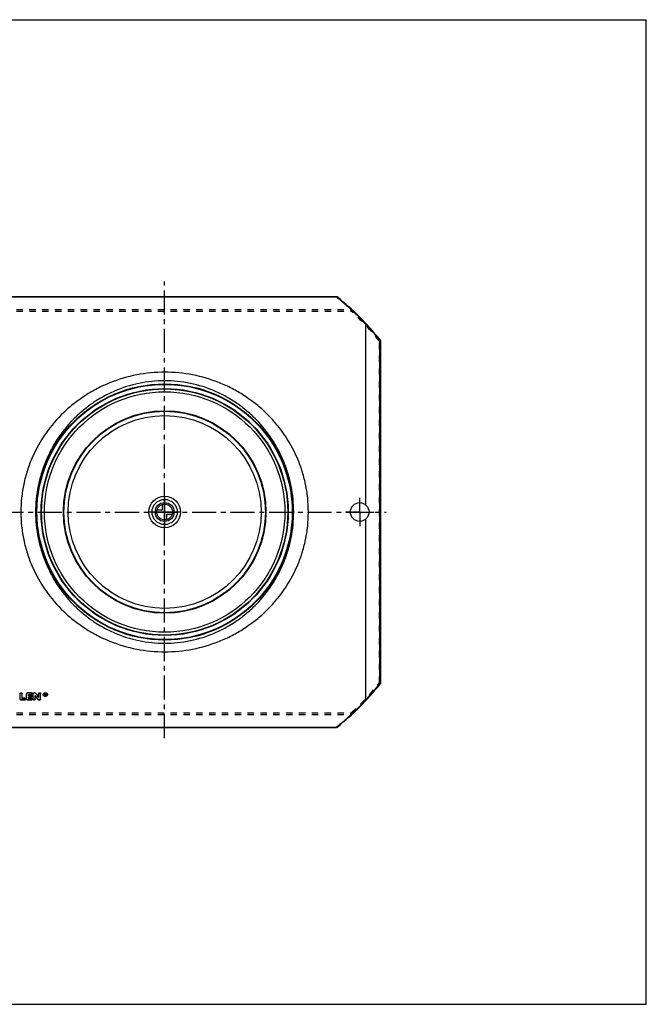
# Model space of a CAD drawing. Header units: millimetres. Extents: x 0 to 1000, y 0 to 1000.
# Tile 2 of 2: x 364 to 1000, y 0 to 1000. Entities that reach past the tile are written whole.
import ezdxf

# ---------------------------------------------------------------- set-up
doc = ezdxf.new("R2010")
doc.units = ezdxf.units.MM
doc.header["$LTSCALE"] = 65.185185
doc.linetypes.add('CENTER', pattern=[0.6, 0.375, -0.075, 0.075, -0.075])
doc.linetypes.add('HIDDEN', pattern=[0.2, 0.1, -0.1])
doc.layers.get('0').update_dxf_attribs({"linetype": 'CONTINUOUS'})
for name, color, linetype in [('ACHSEN_S', 7, 'CONTINUOUS'), ('FASEN', 7, 'CONTINUOUS'), ('KONST.EL_MIT_GEO', 7, 'CONTINUOUS'), ('NULLPUNKT_X', 7, 'CONTINUOUS'), ('NULLPUNKT_Y', 7, 'CONTINUOUS'), ('NULLPUNKT_Z', 7, 'CONTINUOUS'), ('RUNDUNG', 7, 'CONTINUOUS'), ('SCHNITT', 7, 'CONTINUOUS')]:
    doc.layers.add(name, color=color, linetype=linetype)

msp = doc.modelspace()

# ---------------------------------------------------------------- linework, layer by layer
at = {"color": 7, "linetype": 'Continuous'}
for p, q in [((0, 1000), (1000, 1000)), ((1000, 0), (1000, 1000)), ((0, 0), (1000, 0))]:
    msp.add_line(p, q, dxfattribs=at)
at = {"layer": 'ACHSEN_S', "color": 40, "linetype": 'CENTER'}
for p, q in [((511, 270.4), (511, 734.2)), ((265, 500), (735.8, 500))]:
    msp.add_line(p, q, dxfattribs=at)
at = {"layer": 'FASEN', "color": 7, "linetype": 'Continuous'}
for radius in [125, 122.1]:
    msp.add_circle((511, 500), radius, dxfattribs=at)
at = {"layer": 'KONST.EL_MIT_GEO', "color": 8, "linetype": 'HIDDEN'}
for p, q in [((364.3, 315.6), (364.3, 315.4)), ((366.3, 315.6), (366.3, 315.4)), ((370.9, 315.6), (370.9, 315.4)), ((375.6, 314.8), (372.9, 314.8)), ((372.9, 314.8), (372.9, 314.6)), ((375.2, 312), (372.9, 312)), ((372.9, 312), (372.9, 311.8)), ((375.2, 312), (375.2, 311.8)), ((375.6, 314.8), (375.6, 314.6)), ((376.2, 312.6), (376.2, 312.8)), ((376.6, 315.4), (376.6, 315.6)), ((377.5, 315.6), (377.5, 315.4)), ((379.5, 313.6), (379.5, 313.4)), ((383.1, 315.6), (383.1, 315.4)), ((385.1, 315.6), (385.1, 315.4)), ((387.7, 314.6), (387.7, 314.5)), ((388.2, 314.6), (388.2, 314.5)), ((389.7, 313.7), (389.4, 313.7)), ((389.8, 315.3), (389.7, 315.3)), ((389.7, 315.3), (389.7, 315.2)), ((389.8, 314.5), (389.7, 314.5)), ((389.7, 314.5), (389.7, 314.3)), ((389.8, 315.3), (389.8, 315.2)), ((389.8, 314.5), (389.8, 314.3)), ((390, 315.1), (390, 315)), ((390.3, 313.7), (390, 313.7)), ((390, 313.7), (390, 313.5)), ((390.1, 314.6), (390.1, 314.4)), ((390.1, 314.4), (390.1, 314.5)), ((391.5, 314.6), (391.5, 314.5)), ((392, 314.6), (392, 314.5)), ((369, 309.1), (365.3, 309.1)), ((365.3, 309.1), (365.3, 309)), ((369, 309.1), (369, 309)), ((369.9, 309.8), (369.9, 309.9)), ((375.6, 309.1), (371.9, 309.1)), ((371.9, 309.1), (371.9, 309)), ((375.6, 309.1), (375.6, 309)), ((376.6, 309.8), (376.6, 309.9)), ((382.6, 309.5), (382.6, 309.3)), ((384.1, 309.1), (383.5, 309.1)), ((383.5, 309.1), (383.5, 309)), ((384.1, 309.1), (384.1, 309))]:
    msp.add_line(p, q, dxfattribs=at)
at = {"layer": 'KONST.EL_MIT_GEO', "color": 7, "linetype": 'Continuous'}
for p, q in [((364.3, 309.8), (364.3, 315.4)), ((366.3, 310.6), (366.3, 315.4)), ((369, 310.8), (366.3, 310.8)), ((369, 310.6), (366.3, 310.6)), ((369, 310.8), (369, 310.6)), ((370.9, 309.8), (370.9, 315.4)), ((375.6, 316.4), (371.9, 316.4)), ((371.9, 316.4), (371.9, 316.3)), ((375.6, 316.3), (371.9, 316.3)), ((375.6, 314.6), (372.9, 314.6)), ((372.9, 313.4), (372.9, 314.6)), ((375.2, 313.6), (372.9, 313.6)), ((375.2, 313.4), (372.9, 313.4)), ((375.2, 311.8), (372.9, 311.8)), ((372.9, 310.6), (372.9, 311.8)), ((375.6, 310.8), (372.9, 310.8)), ((375.6, 310.6), (372.9, 310.6)), ((375.2, 313.6), (375.2, 313.4)), ((375.6, 316.4), (375.6, 316.3)), ((375.6, 310.8), (375.6, 310.6)), ((377.5, 309.8), (377.5, 315.4)), ((379.2, 316.4), (378.5, 316.4)), ((378.5, 316.4), (378.5, 316.3)), ((379.2, 316.3), (378.5, 316.3)), ((379.2, 316.4), (379.2, 316.3)), ((379.5, 309.8), (379.5, 313.4)), ((380, 316), (380, 315.9)), ((383.1, 311.8), (383.1, 315.4)), ((385.1, 309.8), (385.1, 315.4)), ((389.8, 315.6), (389.4, 315.6)), ((389.4, 313.5), (389.4, 315.6)), ((389.8, 315.4), (389.4, 315.4)), ((389.7, 313.5), (389.4, 313.5)), ((389.8, 315.2), (389.7, 315.2)), ((389.7, 314.6), (389.7, 315.2)), ((389.8, 314.8), (389.7, 314.8)), ((389.8, 314.6), (389.7, 314.6)), ((389.8, 314.3), (389.7, 314.3)), ((389.7, 313.5), (389.7, 314.3)), ((389.8, 315.6), (389.8, 315.4)), ((389.8, 314.8), (389.8, 314.6)), ((390, 314.8), (390, 315)), ((390.3, 313.5), (390, 313.5)), ((390.3, 314.8), (390.3, 315.1)), ((390.3, 313.7), (390.3, 313.5)), ((369, 309), (365.3, 309)), ((375.6, 309), (371.9, 309)), ((384.1, 309), (383.5, 309))]:
    msp.add_line(p, q, dxfattribs=at)
for radius in [102.8, 102.3, 98]:
    msp.add_circle((511, 500), radius, dxfattribs=at)
at = {"layer": 'KONST.EL_MIT_GEO', "color": 8, "linetype": 'HIDDEN'}
for centre, radius, start, end in [((1230.5, 951.7), 1063.6, 216.8671, 217.1438), ((389.4, 314.6), 1.17, 179.9897, 183.9431), ((389.8, 315), 0.174, 352.8853, 0.0096), ((390.3, 314.6), 1.17, 356.0628, 0.0104)]:
    msp.add_arc(centre, radius, start, end, dxfattribs=at)
at = {"layer": 'KONST.EL_MIT_GEO', "color": 7, "linetype": 'Continuous'}
for centre, radius, start, end in [((1231.4, 951.7), 1064.5, 216.8427, 217.1192), ((1242.2, 958.8), 1075.4, 216.7055, 216.9802), ((1243.2, 958.8), 1076.3, 216.6811, 216.9557), ((389.8, 314.9), 0.294, 270.0095, 275.0819)]:
    msp.add_arc(centre, radius, start, end, dxfattribs=at)
at = {"layer": 'KONST.EL_MIT_GEO', "color": 8, "linetype": 'HIDDEN'}
for centre, start_param, end_param in [((390, 500), -4.15162, -4.14876), ((390.3, 500), -4.15194, -4.15159)]:
    msp.add_ellipse(centre, major_axis=(-63.1, 336.9), ratio=0.11846, start_param=start_param, end_param=end_param, dxfattribs=at)
at = {"layer": 'KONST.EL_MIT_GEO', "color": 7, "linetype": 'Continuous'}
for centre, major_axis, start_param in [((390, 500), (-63.2, 337.2), -4.15162), ((390.3, 500), (-63.2, 337.2), -4.15194), ((390.3, 500), (-63.1, 336.9), -4.15144)]:
    msp.add_ellipse(centre, major_axis=major_axis, ratio=0.11846, start_param=start_param, end_param=-4.14876, dxfattribs=at)
for points, knots in [([(364.3, 315.6), (364.3, 315.7), (364.4, 315.9), (364.6, 316.2), (364.9, 316.4), (365.3, 316.5), (365.7, 316.4), (366, 316.2), (366.3, 315.9), (366.3, 315.7), (366.3, 315.6)], [0, 0, 0, 0, 0.116, 0.23531, 0.36578, 0.49979, 0.63463, 0.76443, 0.88415, 1, 1, 1, 1]), ([(364.3, 315.4), (364.3, 315.6), (364.4, 315.8), (364.6, 316.1), (364.9, 316.2), (365.3, 316.3), (365.7, 316.2), (366, 316.1), (366.3, 315.8), (366.3, 315.6), (366.3, 315.4)], [0, 0, 0, 0, 0.11462, 0.23559, 0.36499, 0.5, 0.63501, 0.76441, 0.88539, 1, 1, 1, 1]), ([(369, 310.8), (369.1, 310.8), (369.3, 310.7), (369.7, 310.5), (369.9, 310.3), (369.9, 310), (369.9, 309.9)], [0, 0, 0, 0, 0.27473, 0.53056, 0.77398, 1, 1, 1, 1]), ([(369, 310.6), (369.1, 310.6), (369.3, 310.5), (369.7, 310.4), (369.9, 310.1), (369.9, 309.9), (369.9, 309.8)], [0, 0, 0, 0, 0.27149, 0.53096, 0.77235, 1, 1, 1, 1]), ([(370.9, 315.6), (370.9, 315.7), (371, 315.9), (371.2, 316.2), (371.5, 316.4), (371.8, 316.4), (371.9, 316.4)], [0, 0, 0, 0, 0.22967, 0.47175, 0.72945, 1, 1, 1, 1]), ([(370.9, 315.4), (370.9, 315.6), (371, 315.8), (371.2, 316.1), (371.5, 316.2), (371.8, 316.3), (371.9, 316.3)], [0, 0, 0, 0, 0.22924, 0.4712, 0.72998, 1, 1, 1, 1]), ([(375.2, 313.6), (375.4, 313.6), (375.6, 313.6), (375.9, 313.4), (376.2, 313.1), (376.2, 312.9), (376.2, 312.8)], [0, 0, 0, 0, 0.27396, 0.52944, 0.77317, 1, 1, 1, 1]), ([(375.2, 313.4), (375.4, 313.4), (375.6, 313.4), (375.9, 313.2), (376.2, 313), (376.2, 312.7), (376.2, 312.6)], [0, 0, 0, 0, 0.27074, 0.52986, 0.77154, 1, 1, 1, 1]), ([(376.2, 312.6), (376.2, 312.5), (376.2, 312.3), (375.9, 312), (375.6, 311.8), (375.4, 311.8), (375.2, 311.8)], [0, 0, 0, 0, 0.22846, 0.46999, 0.7291, 1, 1, 1, 1]), ([(375.6, 316.4), (375.7, 316.4), (375.9, 316.4), (376.3, 316.2), (376.5, 315.9), (376.6, 315.7), (376.6, 315.6)], [0, 0, 0, 0, 0.2732, 0.52835, 0.77237, 1, 1, 1, 1]), ([(375.6, 316.3), (375.7, 316.3), (375.9, 316.2), (376.3, 316.1), (376.5, 315.8), (376.6, 315.6), (376.6, 315.4)], [0, 0, 0, 0, 0.27001, 0.5288, 0.77076, 1, 1, 1, 1]), ([(376.6, 315.4), (376.6, 315.3), (376.5, 315.1), (376.3, 314.8), (375.9, 314.7), (375.7, 314.6), (375.6, 314.6)], [0, 0, 0, 0, 0.22924, 0.47105, 0.72983, 1, 1, 1, 1]), ([(375.6, 310.8), (375.7, 310.8), (375.9, 310.7), (376.3, 310.5), (376.5, 310.3), (376.6, 310), (376.6, 309.9)], [0, 0, 0, 0, 0.27473, 0.53056, 0.77398, 1, 1, 1, 1]), ([(375.6, 310.6), (375.7, 310.6), (375.9, 310.5), (376.3, 310.4), (376.5, 310.1), (376.6, 309.9), (376.6, 309.8)], [0, 0, 0, 0, 0.27149, 0.53096, 0.77235, 1, 1, 1, 1]), ([(377.5, 315.6), (377.5, 315.7), (377.6, 315.9), (377.8, 316.2), (378.2, 316.4), (378.4, 316.4), (378.5, 316.4)], [0, 0, 0, 0, 0.22967, 0.47175, 0.72945, 1, 1, 1, 1]), ([(377.5, 315.4), (377.5, 315.6), (377.6, 315.8), (377.8, 316.1), (378.2, 316.2), (378.4, 316.3), (378.5, 316.3)], [0, 0, 0, 0, 0.22924, 0.4712, 0.72998, 1, 1, 1, 1]), ([(379.2, 316.4), (379.4, 316.4), (379.7, 316.4), (379.9, 316.2), (380, 316)], [0, 0, 0, 0, 0.51608, 1, 1, 1, 1]), ([(379.2, 316.3), (379.4, 316.3), (379.7, 316.2), (379.9, 316), (380, 315.9)], [0, 0, 0, 0, 0.51666, 1, 1, 1, 1]), ([(383.1, 315.6), (383.1, 315.7), (383.2, 315.9), (383.4, 316.2), (383.7, 316.4), (384.1, 316.5), (384.5, 316.4), (384.8, 316.2), (385, 315.9), (385.1, 315.7), (385.1, 315.6)], [0, 0, 0, 0, 0.116, 0.23531, 0.36578, 0.49979, 0.63463, 0.76443, 0.88415, 1, 1, 1, 1]), ([(383.1, 315.4), (383.1, 315.6), (383.2, 315.8), (383.4, 316.1), (383.7, 316.2), (384.1, 316.3), (384.5, 316.2), (384.8, 316.1), (385, 315.8), (385.1, 315.6), (385.1, 315.4)], [0, 0, 0, 0, 0.11462, 0.23559, 0.36499, 0.5, 0.63501, 0.76441, 0.88539, 1, 1, 1, 1]), ([(387.7, 314.6), (387.7, 314.9), (387.8, 315.4), (388.3, 316), (389, 316.3), (389.9, 316.5), (390.7, 316.3), (391.4, 316), (391.9, 315.4), (392, 314.9), (392, 314.6)], [0, 0, 0, 0, 0.11503, 0.23543, 0.36515, 0.50015, 0.63482, 0.76477, 0.88511, 1, 1, 1, 1]), ([(387.7, 314.5), (387.7, 314.7), (387.8, 315.2), (388.3, 315.8), (389, 316.2), (389.9, 316.3), (390.7, 316.2), (391.4, 315.8), (391.9, 315.2), (392, 314.7), (392, 314.5)], [0, 0, 0, 0, 0.11448, 0.23546, 0.36491, 0.5, 0.63509, 0.76454, 0.88552, 1, 1, 1, 1]), ([(392, 314.5), (392, 314.2), (391.9, 313.8), (391.4, 313.2), (390.7, 312.8), (389.9, 312.6), (389, 312.8), (388.3, 313.2), (387.8, 313.8), (387.7, 314.2), (387.7, 314.5)], [0, 0, 0, 0, 0.11448, 0.2353, 0.36474, 0.5, 0.63526, 0.7647, 0.88552, 1, 1, 1, 1]), ([(391.5, 314.5), (391.5, 314.7), (391.4, 315), (391, 315.5), (390.5, 315.8), (389.9, 315.9), (389.2, 315.8), (388.7, 315.5), (388.3, 315), (388.2, 314.7), (388.2, 314.5)], [0, 0, 0, 0, 0.11448, 0.23544, 0.36489, 0.5, 0.63511, 0.76456, 0.88552, 1, 1, 1, 1]), ([(388.2, 314.5), (388.2, 314.3), (388.3, 313.9), (388.7, 313.5), (389.2, 313.2), (389.9, 313.1), (390.5, 313.2), (391, 313.5), (391.4, 313.9), (391.5, 314.3), (391.5, 314.5)], [0, 0, 0, 0, 0.11448, 0.23532, 0.36476, 0.5, 0.63524, 0.76468, 0.88552, 1, 1, 1, 1]), ([(388.3, 314.3), (388.3, 314.2), (388.5, 313.9), (388.8, 313.5), (389.3, 313.3), (389.9, 313.2), (390.4, 313.3), (390.9, 313.5), (391.3, 313.9), (391.4, 314.2), (391.5, 314.3)], [0, 0, 0, 0, 0.11546, 0.23773, 0.36696, 0.49996, 0.63351, 0.76225, 0.88499, 1, 1, 1, 1]), ([(389.8, 315.6), (389.9, 315.6), (390.1, 315.5), (390.3, 315.3), (390.3, 315.2), (390.3, 315.1)], [0, 0, 0, 0, 0.52541, 0.76778, 1, 1, 1, 1]), ([(389.8, 315.4), (389.9, 315.4), (390.1, 315.4), (390.3, 315.2), (390.3, 315), (390.3, 315)], [0, 0, 0, 0, 0.52531, 0.76909, 1, 1, 1, 1]), ([(390, 315), (390, 315), (390, 315.1), (389.8, 315.2), (389.8, 315.2)], [0, 0, 0, 0, 0.46854, 1, 1, 1, 1]), ([(389.8, 314.8), (389.8, 314.8), (389.9, 314.8), (390, 314.9), (390, 314.9)], [0, 0, 0, 0, 0.52777, 1, 1, 1, 1]), ([(389.8, 314.6), (389.9, 314.6), (390, 314.6), (390, 314.7), (390, 314.8)], [0, 0, 0, 0, 0.53008, 1, 1, 1, 1]), ([(390.3, 314.8), (390.3, 314.7), (390.3, 314.6), (390.2, 314.4), (390.1, 314.4)], [0, 0, 0, 0, 0.48177, 1, 1, 1, 1]), ([(365.3, 309), (365.2, 309), (364.9, 309), (364.6, 309.2), (364.4, 309.4), (364.3, 309.7), (364.3, 309.8)], [0, 0, 0, 0, 0.27167, 0.53112, 0.77236, 1, 1, 1, 1]), ([(369.9, 309.8), (369.9, 309.7), (369.9, 309.4), (369.7, 309.2), (369.3, 309), (369.1, 309), (369, 309)], [0, 0, 0, 0, 0.22765, 0.46888, 0.72835, 1, 1, 1, 1]), ([(371.9, 309), (371.8, 309), (371.5, 309), (371.2, 309.2), (371, 309.4), (370.9, 309.7), (370.9, 309.8)], [0, 0, 0, 0, 0.27167, 0.53112, 0.77236, 1, 1, 1, 1]), ([(376.6, 309.8), (376.6, 309.7), (376.5, 309.4), (376.3, 309.2), (375.9, 309), (375.7, 309), (375.6, 309)], [0, 0, 0, 0, 0.22765, 0.46888, 0.72835, 1, 1, 1, 1]), ([(379.5, 309.8), (379.5, 309.7), (379.5, 309.4), (379.2, 309.2), (378.9, 309), (378.5, 308.9), (378.2, 309), (377.8, 309.2), (377.6, 309.4), (377.5, 309.7), (377.5, 309.8)], [0, 0, 0, 0, 0.11382, 0.23443, 0.36417, 0.5, 0.63584, 0.76557, 0.88618, 1, 1, 1, 1]), ([(383.5, 309), (383.3, 309), (383, 309), (382.7, 309.2), (382.6, 309.3)], [0, 0, 0, 0, 0.51802, 1, 1, 1, 1]), ([(385.1, 309.8), (385.1, 309.7), (385, 309.4), (384.8, 309.2), (384.5, 309), (384.2, 309), (384.1, 309)], [0, 0, 0, 0, 0.22764, 0.46888, 0.72833, 1, 1, 1, 1])]:
    msp.add_open_spline(points, degree=3, knots=knots, dxfattribs=at)
at = {"layer": 'KONST.EL_MIT_GEO', "color": 8, "linetype": 'HIDDEN'}
for points, knots in [([(376.2, 312.8), (376.2, 312.7), (376.2, 312.5), (375.9, 312.2), (375.6, 312), (375.4, 312), (375.2, 312)], [0, 0, 0, 0, 0.2281, 0.47027, 0.72643, 1, 1, 1, 1]), ([(376.6, 315.6), (376.6, 315.5), (376.5, 315.3), (376.3, 315), (375.9, 314.8), (375.7, 314.8), (375.6, 314.8)], [0, 0, 0, 0, 0.2289, 0.47137, 0.72719, 1, 1, 1, 1]), ([(392, 314.6), (392, 314.4), (391.9, 313.9), (391.4, 313.3), (390.7, 312.9), (389.9, 312.8), (389, 312.9), (388.3, 313.3), (387.8, 313.9), (387.7, 314.4), (387.7, 314.6)], [0, 0, 0, 0, 0.11502, 0.23526, 0.36496, 0.50015, 0.63501, 0.76494, 0.88512, 1, 1, 1, 1]), ([(391.5, 314.6), (391.5, 314.8), (391.4, 315.2), (391, 315.7), (390.5, 316), (389.9, 316.1), (389.2, 316), (388.7, 315.7), (388.3, 315.2), (388.2, 314.8), (388.2, 314.6)], [0, 0, 0, 0, 0.11496, 0.23521, 0.36517, 0.49978, 0.63481, 0.7645, 0.88488, 1, 1, 1, 1]), ([(390, 315.1), (390, 315.2), (390, 315.3), (389.8, 315.3), (389.8, 315.3)], [0, 0, 0, 0, 0.46752, 1, 1, 1, 1]), ([(390.3, 315), (390.3, 314.9), (390.3, 314.7), (390.2, 314.6), (390.1, 314.6)], [0, 0, 0, 0, 0.47882, 1, 1, 1, 1]), ([(365.3, 309.1), (365.2, 309.1), (364.9, 309.2), (364.6, 309.3), (364.4, 309.6), (364.3, 309.8), (364.3, 309.9)], [0, 0, 0, 0, 0.27212, 0.53162, 0.77186, 1, 1, 1, 1]), ([(369.9, 309.9), (369.9, 309.8), (369.9, 309.6), (369.7, 309.3), (369.3, 309.2), (369.1, 309.1), (369, 309.1)], [0, 0, 0, 0, 0.22728, 0.46915, 0.72565, 1, 1, 1, 1]), ([(371.9, 309.1), (371.8, 309.1), (371.5, 309.2), (371.2, 309.3), (371, 309.6), (370.9, 309.8), (370.9, 309.9)], [0, 0, 0, 0, 0.27212, 0.53162, 0.77186, 1, 1, 1, 1]), ([(376.6, 309.9), (376.6, 309.8), (376.5, 309.6), (376.3, 309.3), (375.9, 309.2), (375.7, 309.1), (375.6, 309.1)], [0, 0, 0, 0, 0.22728, 0.46915, 0.72565, 1, 1, 1, 1]), ([(379.5, 309.9), (379.5, 309.8), (379.5, 309.6), (379.2, 309.3), (378.9, 309.2), (378.5, 309.1), (378.2, 309.2), (377.8, 309.3), (377.6, 309.6), (377.5, 309.8), (377.5, 309.9)], [0, 0, 0, 0, 0.11517, 0.23413, 0.36494, 0.49979, 0.63547, 0.76561, 0.88497, 1, 1, 1, 1]), ([(383.5, 309.1), (383.3, 309.1), (383, 309.2), (382.7, 309.4), (382.6, 309.5)], [0, 0, 0, 0, 0.51749, 1, 1, 1, 1]), ([(385.1, 309.9), (385.1, 309.8), (385, 309.6), (384.8, 309.3), (384.5, 309.2), (384.2, 309.1), (384.1, 309.1)], [0, 0, 0, 0, 0.22803, 0.46937, 0.72774, 1, 1, 1, 1])]:
    msp.add_open_spline(points, degree=3, knots=knots, dxfattribs=at)
at = {"layer": 'KONST.EL_MIT_GEO', "color": 7, "linetype": 'Continuous'}
for points in [[(388.2, 314.6), (388.2, 314.5), (388.2, 314.4), (388.3, 314.3)], [(391.5, 314.3), (391.5, 314.4), (391.5, 314.5), (391.5, 314.6)]]:
    msp.add_open_spline(points, degree=3, dxfattribs=at)
at = {"layer": 'NULLPUNKT_X', "color": 40, "linetype": 'Continuous'}
msp.add_line((511, 516), (511, 484), dxfattribs=at)
at = {"layer": 'NULLPUNKT_Y', "color": 40, "linetype": 'Continuous'}
msp.add_line((527, 500), (495, 500), dxfattribs=at)
at = {"layer": 'NULLPUNKT_Z', "color": 40, "linetype": 'Continuous'}
for p, q in [((503, 500), (519, 500)), ((503.3, 502.2), (508.8, 502.2)), ((508.8, 502.2), (508.8, 507.7)), ((511, 492), (511, 508)), ((513.2, 497.8), (518.7, 497.8)), ((513.2, 492.3), (513.2, 497.8))]:
    msp.add_line(p, q, dxfattribs=at)
for radius in [16, 12.8, 9.6, 8]:
    msp.add_circle((511, 500), radius, dxfattribs=at)
at = {"layer": 'RUNDUNG', "color": 7, "linetype": 'Continuous'}
for p, q in [((336.5, 718.7), (685.5, 718.7)), ((336.5, 718.4), (685.5, 718.4)), ((685.5, 718.4), (685.5, 718.7)), ((729.1, 674.6), (729.1, 325.4)), ((730, 674.1), (730, 325.9)), ((336.5, 281.6), (685.5, 281.6)), ((336.5, 281.3), (685.5, 281.3)), ((685.5, 281.6), (685.5, 281.3))]:
    msp.add_line(p, q, dxfattribs=at)
at = {"layer": 'RUNDUNG', "color": 8, "linetype": 'HIDDEN'}
for p, q in [((336.5, 718.5), (685.5, 718.5)), ((321.4, 705.5), (700.5, 705.5)), ((321.5, 704.1), (700.5, 704.1)), ((700.5, 704.1), (700.5, 705.5)), ((729, 326.4), (729, 673.6)), ((321.4, 295.9), (700.5, 295.9)), ((321.4, 294.5), (700.5, 294.5)), ((700.5, 294.5), (700.5, 295.9)), ((336.5, 281.5), (685.5, 281.5))]:
    msp.add_line(p, q, dxfattribs=at)
at = {"layer": 'RUNDUNG', "color": 7, "linetype": 'Continuous'}
for radius in [130.1, 129.6, 125.4]:
    msp.add_circle((511, 500), radius, dxfattribs=at)
at = {"layer": 'RUNDUNG', "color": 8, "linetype": 'HIDDEN'}
msp.add_circle((511, 500), 125, dxfattribs=at)
at = {"layer": 'RUNDUNG', "color": 7, "linetype": 'Continuous'}
for centre, radius, start, end in [((685.5, 717.7), 1, 51.2964, 90), ((510.5, 500.6), 279.4, 42.929, 51.212), ((511, 500), 280, 38.6146, 51.2964), ((510.4, 500.5), 279.5, 38.5344, 42.9514), ((729, 674.1), 1, 0, 38.6146), ((511, 500), 280, 308.7036, 321.3854), ((510.5, 499.5), 279.5, 317.0483, 321.4658), ((729, 325.9), 1, 321.3854, 360), ((510.5, 499.3), 279.3, 308.7871, 317.072), ((685.5, 282.3), 1, 270, 308.7035)]:
    msp.add_arc(centre, radius, start, end, dxfattribs=at)
at = {"layer": 'RUNDUNG', "color": 8, "linetype": 'HIDDEN'}
for centre, radius, start, end in [((510.8, 500.6), 279.2, 47.2066, 51.2957), ((511.7, 499.4), 278.5, 38.704, 47.2948), ((511.9, 500.3), 278.2, 312.6983, 321.2995), ((510.8, 499.5), 279.3, 308.7045, 312.793)]:
    msp.add_arc(centre, radius, start, end, dxfattribs=at)
for points, knots in [([(685.5, 718.5), (685.6, 718.5), (685.8, 718.6), (686, 718.6), (686.1, 718.5)], [0, 0, 0, 0, 0.5599, 1, 1, 1, 1]), ([(700.5, 705.5), (700.6, 705.5), (700.7, 705.6), (700.9, 705.6), (701.1, 705.5), (701.2, 705.5), (701.2, 705.5)], [0, 0, 0, 0, 0.29226, 0.55355, 0.78585, 1, 1, 1, 1]), ([(701.2, 705.5), (701.4, 705.3), (701.3, 704.9), (701.1, 704.6), (700.9, 704.4), (700.8, 704.2), (700.6, 704.1), (700.5, 704.1)], [0, 0, 0, 0, 0.39435, 0.54104, 0.69593, 0.85145, 1, 1, 1, 1]), ([(729, 673.6), (729.1, 673.6), (729.4, 673.8), (729.6, 674.1), (729.8, 674.3), (729.8, 674.5), (729.8, 674.6), (729.8, 674.7), (729.8, 674.7)], [0, 0, 0, 0, 0.31031, 0.60564, 0.73213, 0.83892, 0.92611, 1, 1, 1, 1]), ([(730, 674.1), (730, 674), (729.9, 673.9), (729.7, 673.7), (729.4, 673.6), (729.1, 673.6), (729, 673.6)], [0, 0, 0, 0, 0.18141, 0.40877, 0.68852, 1, 1, 1, 1]), ([(729.8, 325.3), (729.9, 325.4), (729.8, 325.7), (729.5, 326), (729.4, 326.2), (729.2, 326.3), (729.1, 326.4), (729, 326.4)], [0, 0, 0, 0, 0.3806, 0.52625, 0.6827, 0.84302, 1, 1, 1, 1]), ([(729, 326.4), (729.1, 326.4), (729.4, 326.4), (729.7, 326.3), (729.9, 326.1), (730, 326), (730, 325.9)], [0, 0, 0, 0, 0.31151, 0.59125, 0.8186, 1, 1, 1, 1]), ([(700.5, 295.9), (700.7, 295.8), (700.9, 295.7), (701.1, 295.4), (701.3, 295.1), (701.4, 294.7), (701.2, 294.5)], [0, 0, 0, 0, 0.30357, 0.45857, 0.60535, 1, 1, 1, 1]), ([(701.2, 294.5), (701.2, 294.5), (701.1, 294.5), (700.9, 294.4), (700.7, 294.4), (700.6, 294.5), (700.5, 294.5)], [0, 0, 0, 0, 0.21415, 0.44645, 0.70774, 1, 1, 1, 1]), ([(686.1, 281.5), (686, 281.4), (685.8, 281.4), (685.6, 281.5), (685.5, 281.5)], [0, 0, 0, 0, 0.44011, 1, 1, 1, 1])]:
    msp.add_open_spline(points, degree=3, knots=knots, dxfattribs=at)
at = {"layer": 'RUNDUNG', "color": 7, "linetype": 'Continuous'}
for points, knots in [([(685.5, 718.4), (685.5, 718.4), (685.6, 718.5), (685.8, 718.5), (685.9, 718.6), (686, 718.6), (686.1, 718.5)], [0, 0, 0, 0, 0.32272, 0.53276, 0.71318, 1, 1, 1, 1]), ([(715, 691), (715.1, 691), (715.2, 691.1), (715.4, 691.1), (715.6, 691.1), (715.7, 691.1), (715.7, 691.1)], [0, 0, 0, 0, 0.33341, 0.61154, 0.82837, 1, 1, 1, 1]), ([(715, 691), (715, 691), (715, 690.9), (715, 690.9), (715, 690.9)], [0, 0, 0, 0, 0.26477, 1, 1, 1, 1]), ([(729.8, 674.7), (729.7, 674.8), (729.5, 674.8), (729.3, 674.7), (729.2, 674.7), (729.1, 674.6)], [0, 0, 0, 0, 0.36479, 0.65238, 1, 1, 1, 1]), ([(730, 674.1), (730, 674.2), (729.9, 674.3), (729.7, 674.5), (729.4, 674.6), (729.2, 674.6), (729.1, 674.6)], [0, 0, 0, 0, 0.17738, 0.40208, 0.68235, 1, 1, 1, 1]), ([(656.9, 500), (656.9, 504.8), (656.5, 514.3), (654.2, 528.4), (650.6, 542.2), (644, 559.8), (632.4, 580.3), (617.1, 598.2), (603, 610.4), (591.6, 618.5), (579.5, 625.6), (562.3, 633.4), (539.5, 640.1), (511, 642.8), (482.5, 640.1), (459.7, 633.4), (442.5, 625.6), (430.4, 618.5), (419, 610.4), (404.9, 598.2), (389.6, 580.3), (378, 559.8), (371.4, 542.2), (367.8, 528.4), (365.5, 514.3), (365.1, 504.8), (365.1, 500)], [0, 0, 0, 0, 0.03163, 0.0632, 0.09467, 0.12601, 0.18821, 0.25004, 0.28096, 0.31193, 0.34298, 0.37417, 0.43688, 0.5, 0.56312, 0.62583, 0.65702, 0.68807, 0.71904, 0.74996, 0.81179, 0.87399, 0.90533, 0.9368, 0.96837, 1, 1, 1, 1]), ([(642, 500), (642, 504.4), (641.6, 513.2), (639.6, 526.2), (636.5, 538.9), (630.7, 555.2), (620.7, 574.3), (607.2, 591.1), (594.7, 602.7), (584.5, 610.5), (573.6, 617.3), (558.1, 624.9), (537.2, 631.5), (511, 634.2), (484.8, 631.5), (463.9, 624.9), (448.4, 617.3), (437.5, 610.5), (427.3, 602.7), (414.8, 591.1), (401.3, 574.3), (391.3, 555.2), (385.5, 538.9), (382.4, 526.2), (380.4, 513.2), (380, 504.4), (380, 500)], [0, 0, 0, 0, 0.03173, 0.0634, 0.09494, 0.12633, 0.18852, 0.25021, 0.28102, 0.31189, 0.34285, 0.37398, 0.43671, 0.5, 0.56329, 0.62602, 0.65715, 0.68812, 0.71898, 0.74979, 0.81148, 0.87367, 0.90506, 0.9366, 0.96827, 1, 1, 1, 1]), ([(365.1, 500), (365.1, 495.2), (365.5, 485.7), (367.8, 471.6), (371.4, 457.8), (378, 440.2), (389.6, 419.7), (404.9, 401.8), (419, 389.6), (430.4, 381.5), (442.5, 374.4), (459.7, 366.6), (482.5, 359.9), (511, 357.2), (539.5, 359.9), (562.3, 366.6), (579.5, 374.4), (591.6, 381.5), (603, 389.6), (617.1, 401.8), (632.4, 419.7), (644, 440.2), (650.6, 457.8), (654.2, 471.6), (656.5, 485.7), (656.9, 495.2), (656.9, 500)], [0, 0, 0, 0, 0.03163, 0.0632, 0.09467, 0.12601, 0.18821, 0.25004, 0.28096, 0.31193, 0.34298, 0.37417, 0.43688, 0.5, 0.56312, 0.62583, 0.65702, 0.68807, 0.71904, 0.74996, 0.81179, 0.87399, 0.90533, 0.9368, 0.96837, 1, 1, 1, 1]), ([(380, 500), (380, 495.6), (380.4, 486.8), (382.4, 473.8), (385.5, 461.1), (391.3, 444.8), (401.3, 425.7), (414.8, 408.9), (427.3, 397.3), (437.5, 389.5), (448.4, 382.7), (463.9, 375.1), (484.8, 368.5), (511, 365.8), (537.2, 368.5), (558.1, 375.1), (573.6, 382.7), (584.5, 389.5), (594.7, 397.3), (607.2, 408.9), (620.7, 425.7), (630.7, 444.8), (636.5, 461.1), (639.6, 473.8), (641.6, 486.8), (642, 495.6), (642, 500)], [0, 0, 0, 0, 0.03173, 0.0634, 0.09494, 0.12633, 0.18852, 0.25021, 0.28102, 0.31189, 0.34285, 0.37398, 0.43671, 0.5, 0.56329, 0.62602, 0.65715, 0.68812, 0.71898, 0.74979, 0.81148, 0.87367, 0.90506, 0.9366, 0.96827, 1, 1, 1, 1]), ([(730, 325.9), (730, 325.8), (729.9, 325.7), (729.7, 325.5), (729.4, 325.4), (729.2, 325.4), (729.1, 325.4)], [0, 0, 0, 0, 0.17738, 0.40208, 0.68235, 1, 1, 1, 1]), ([(729.1, 325.4), (729.2, 325.3), (729.3, 325.3), (729.5, 325.2), (729.7, 325.2), (729.8, 325.3)], [0, 0, 0, 0, 0.34762, 0.63521, 1, 1, 1, 1]), ([(715, 309.1), (715, 309.1), (715, 309.1), (715, 309), (715, 309)], [0, 0, 0, 0, 0.73523, 1, 1, 1, 1]), ([(715, 309), (715.1, 309), (715.2, 308.9), (715.4, 308.9), (715.6, 308.9), (715.7, 308.9), (715.7, 308.9)], [0, 0, 0, 0, 0.33341, 0.61155, 0.82837, 1, 1, 1, 1]), ([(685.5, 281.6), (685.5, 281.6), (685.6, 281.5), (685.8, 281.5), (685.9, 281.4), (686, 281.5), (686.1, 281.5)], [0, 0, 0, 0, 0.32272, 0.53276, 0.71318, 1, 1, 1, 1])]:
    msp.add_open_spline(points, degree=3, knots=knots, dxfattribs=at)
at = {"layer": 'SCHNITT', "color": 7, "linetype": 'Continuous'}
for p, q in [((715, 690.9), (715, 507.4)), ((715, 492.6), (715, 309.1))]:
    msp.add_line(p, q, dxfattribs=at)
at = {"layer": 'SCHNITT', "color": 40, "linetype": 'CENTER'}
for q in [(709, 514.5), (694.5, 500), (723.5, 500), (709, 485.5)]:
    msp.add_line((709, 500), q, dxfattribs=at)
at = {"layer": 'SCHNITT', "color": 7, "linetype": 'Continuous'}
msp.add_circle((709, 500), 9.5, dxfattribs=at)

doc.saveas('drawing.dxf')
